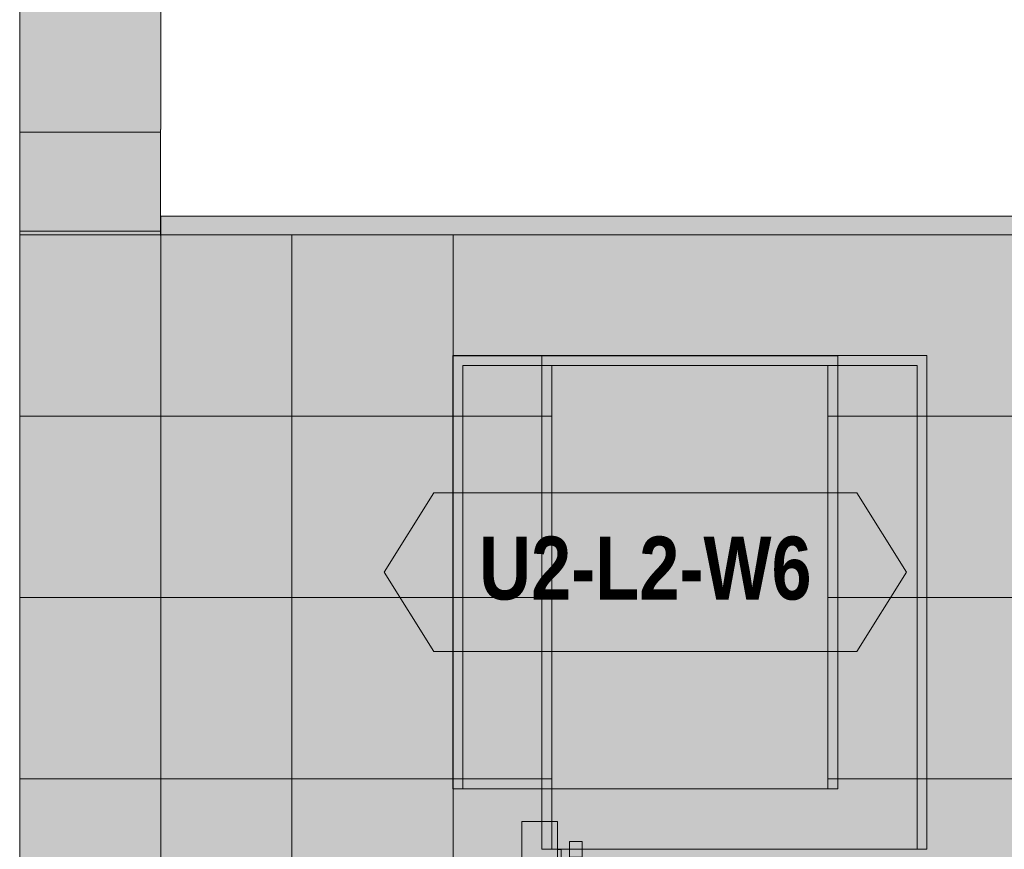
# Model space of a CAD drawing. Header units: millimetres. Extents: x 17 to 413, y 4 to 292.
# Tile 38 of 58: x 113 to 132, y 221 to 237. Entities that reach past the tile are written whole.
import ezdxf
from ezdxf.enums import TextEntityAlignment as Align

# ---------------------------------------------------------------- set-up
doc = ezdxf.new("R2010")
doc.units = ezdxf.units.MM
for name, color, linetype in [('FILL-EPS', 7, 'Continuous'), ('FILL-LIGHT', 7, 'Continuous'), ('FILL-TIMBER', 7, 'Continuous'), ('FILL-WHITE', 7, 'Continuous'), ('LINE-C_2E8C94', 7, 'Continuous'), ('LINE-C_337880', 7, 'Continuous'), ('LINE-INK', 7, 'Continuous'), ('LINE-STEEL_GREY', 7, 'Continuous'), ('LINE-TEAL_DK', 7, 'Continuous'), ('LINE-TIMBER_DK', 7, 'Continuous'), ('TEXT-TEAL_DK', 7, 'Continuous')]:
    doc.layers.add(name, color=color, linetype=linetype)
doc.styles.add('OpenSansCondensed-Bold', font='OpenSansCondensed-Bold.ttf')

msp = doc.modelspace()

# ---------------------------------------------------------------- hatches: boundary and pattern name
at = {"layer": 'FILL-EPS', "true_color": 0xbae9e9}
h = msp.add_hatch(color=254, dxfattribs=at)
h.dxf.hatch_style = 1
h.paths.add_polyline_path([(112.584, 254.99), (115.429, 254.99), (115.429, 253.069), (115.429, 253.069), (115.429, 235.172), (115.426, 235.172), (115.426, 235.116), (112.584, 235.116)])
at = {"layer": 'FILL-EPS', "true_color": 0xccffff}
h = msp.add_hatch(color=7, dxfattribs=at)
h.dxf.hatch_style = 1
h.paths.add_polyline_path([(112.583, 235.118), (112.584, 235.116), (115.426, 235.116), (115.426, 233.044), (115.429, 233.044), (115.429, 226.526), (115.429, 226.518), (115.429, 226.518), (115.429, 226.518), (115.429, 226.513), (115.429, 226.513), (115.429, 214.756), (112.584, 214.756), (112.584, 226.518), (112.584, 235.116)])
at = {"layer": 'FILL-EPS', "true_color": 0xbae9e9}
h = msp.add_hatch(color=254, dxfattribs=at)
h.dxf.hatch_style = 1
h.paths.add_polyline_path([(112.584, 233.123), (112.584, 235.116), (115.426, 235.116), (115.426, 233.123)])
at = {"layer": 'FILL-EPS', "true_color": 0xccffff}
h = msp.add_hatch(color=7, dxfattribs=at)
h.dxf.hatch_style = 1
h.paths.add_polyline_path([(112.584, 235.116), (115.426, 235.116), (115.426, 233.057), (115.431, 233.057), (115.431, 226.526), (115.431, 226.526), (115.431, 214.756), (115.429, 214.756), (112.584, 214.756), (112.584, 226.526), (112.584, 226.526), (112.584, 226.526)])
h = msp.add_hatch(color=7, dxfattribs=at)
h.dxf.hatch_style = 1
h.paths.add_polyline_path([(112.584, 235.116), (115.426, 235.116), (115.426, 233.044), (115.429, 233.044), (115.429, 226.526), (115.429, 226.518), (115.429, 226.513), (115.429, 226.513), (115.429, 214.756), (112.584, 214.756), (112.584, 226.518)])
h = msp.add_hatch(color=7, dxfattribs=at)
h.dxf.hatch_style = 1
h.paths.add_polyline_path([(112.584, 235.116), (115.426, 235.116), (115.426, 233.057), (115.429, 233.057), (115.429, 233.044), (115.431, 233.044), (115.431, 226.526), (115.431, 226.526), (115.431, 226.523), (115.431, 214.756), (115.431, 214.756), (115.431, 214.748), (115.429, 214.756), (112.584, 214.756), (112.584, 226.518)])
h = msp.add_hatch(color=7, dxfattribs=at)
h.dxf.hatch_style = 1
h.paths.add_polyline_path([(112.584, 233.123), (112.584, 233.123), (112.583, 233.125), (112.584, 233.123), (115.426, 233.123), (115.426, 233.044), (115.431, 233.044), (115.431, 226.526), (115.431, 226.526), (115.431, 226.526), (115.431, 214.756), (112.584, 214.756), (112.584, 226.518)])
h = msp.add_hatch(color=7, dxfattribs=at)
h.dxf.hatch_style = 1
h.paths.add_polyline_path([(112.584, 233.123), (115.426, 233.123), (115.426, 233.034), (115.431, 233.044), (115.431, 233.044), (115.431, 226.526), (115.431, 214.756), (112.584, 214.756), (112.584, 226.526), (112.584, 226.526), (112.584, 226.526)])
h = msp.add_hatch(color=7, dxfattribs=at)
h.dxf.hatch_style = 1
h.paths.add_polyline_path([(115.418, 233.045), (115.418, 233.045), (115.418, 233.045), (115.418, 233.045), (115.418, 233.045), (115.418, 233.045), (115.418, 233.045), (115.418, 233.045), (115.418, 233.045), (115.418, 233.045), (115.418, 233.045), (115.418, 233.045), (115.418, 233.046), (115.418, 233.046), (115.418, 233.046), (115.431, 233.044)])
h = msp.add_hatch(color=7, dxfattribs=at)
h.dxf.hatch_style = 1
h.paths.add_polyline_path([(115.418, 233.045), (115.418, 233.045), (115.418, 233.045), (115.418, 233.045), (115.418, 233.045), (115.418, 233.045), (115.418, 233.046), (115.418, 233.046), (115.418, 233.046), (115.431, 233.044), (115.418, 233.045)])
h = msp.add_hatch(color=7, dxfattribs=at)
h.dxf.hatch_style = 1
h.paths.add_polyline_path([(115.431, 233.044), (210.569, 233.044), (210.569, 214.756), (115.431, 214.756)])
h.paths.add_polyline_path([(195.316, 230.41), (195.316, 220.652), (202.68, 220.652), (202.68, 230.41)], flags=0)
h.paths.add_polyline_path([(173.668, 230.41), (173.668, 220.652), (183.832, 220.652), (183.832, 230.41)], flags=0)
h.paths.add_polyline_path([(142.164, 230.41), (142.164, 220.652), (152.328, 220.652), (152.328, 230.41)], flags=0)
h.paths.add_polyline_path([(130.68, 230.41), (123.316, 230.41), (123.316, 220.652), (130.68, 220.652)], flags=0)
h = msp.add_hatch(color=7, dxfattribs=at)
h.dxf.hatch_style = 1
h.paths.add_polyline_path([(115.431, 233.044), (210.569, 233.044), (210.569, 214.756), (115.431, 214.756)])
h.paths.add_polyline_path([(202.88, 220.652), (202.88, 230.61), (195.116, 230.61), (195.116, 220.652)], flags=0)
h.paths.add_polyline_path([(173.468, 220.652), (184.032, 220.652), (184.032, 230.61), (173.468, 230.61)], flags=0)
h.paths.add_polyline_path([(141.964, 220.652), (152.528, 220.652), (152.528, 230.61), (141.964, 230.61)], flags=0)
h.paths.add_polyline_path([(130.88, 230.61), (123.116, 230.61), (123.116, 220.652), (130.88, 220.652)], flags=0)
h = msp.add_hatch(color=7, dxfattribs=at)
h.dxf.hatch_style = 1
h.paths.add_polyline_path([(115.431, 233.044), (210.569, 233.044), (210.569, 214.756), (115.431, 214.756)])
h.paths.add_polyline_path([(196.92, 230.61), (196.92, 221.871), (204.684, 221.871), (204.684, 230.61)], flags=0)
h.paths.add_polyline_path([(173.472, 230.61), (173.472, 220.652), (184.036, 220.652), (184.036, 230.61)], flags=0)
h.paths.add_polyline_path([(141.968, 230.61), (141.968, 220.652), (152.532, 220.652), (152.532, 230.61)], flags=0)
h.paths.add_polyline_path([(129.084, 221.871), (129.084, 230.61), (121.32, 230.61), (121.32, 221.871)], flags=0)
h = msp.add_hatch(color=7, dxfattribs=at)
h.dxf.hatch_style = 1
h.paths.add_polyline_path([(115.431, 214.756), (115.431, 233.044), (210.569, 233.044), (210.569, 214.756)])
h.paths.add_polyline_path([(204.484, 221.871), (204.484, 230.41), (197.12, 230.41), (197.12, 221.871)], flags=0)
h.paths.add_polyline_path([(173.672, 220.652), (183.836, 220.652), (183.836, 230.41), (173.672, 230.41)], flags=0)
h.paths.add_polyline_path([(142.168, 220.652), (152.332, 220.652), (152.332, 230.41), (142.168, 230.41)], flags=0)
h.paths.add_polyline_path([(121.52, 221.871), (128.884, 221.871), (128.884, 230.41), (121.52, 230.41)], flags=0)
h = msp.add_hatch(color=7, dxfattribs=at)
h.dxf.hatch_style = 1
h.paths.add_polyline_path([(121.32, 230.61), (129.084, 230.61), (129.084, 221.871), (128.884, 221.871), (128.884, 230.41), (121.52, 230.41), (121.52, 221.871), (121.32, 221.871)])
h = msp.add_hatch(color=7, dxfattribs=at)
h.dxf.hatch_style = 1
h.paths.add_polyline_path([(123.116, 230.61), (130.88, 230.61), (130.88, 220.652), (130.68, 220.652), (130.68, 230.41), (123.316, 230.41), (123.316, 220.652), (123.116, 220.652)])
at = {"layer": 'FILL-LIGHT', "true_color": 0xd9d9d9}
h = msp.add_hatch(color=254, dxfattribs=at)
h.dxf.hatch_style = 1
h.paths.add_polyline_path([(115.429, 233.419), (161.857, 233.419), (161.857, 233.044), (115.429, 233.044)])
h = msp.add_hatch(color=254, dxfattribs=at)
h.dxf.hatch_style = 1
h.paths.add_polyline_path([(115.429, 233.044), (115.429, 233.419), (161.857, 233.419), (161.857, 233.044)])
h = msp.add_hatch(color=254, dxfattribs=at)
h.dxf.hatch_style = 1
h.paths.add_polyline_path([(115.429, 233.419), (161.857, 233.419), (161.857, 233.044), (115.429, 233.044)])
h = msp.add_hatch(color=254, dxfattribs=at)
h.dxf.hatch_style = 1
h.paths.add_polyline_path([(115.429, 233.044), (115.429, 233.419), (161.857, 233.419), (161.857, 233.044)])
at = {"layer": 'FILL-TIMBER', "true_color": 0xedd6a8}
h = msp.add_hatch(color=41, dxfattribs=at)
h.dxf.hatch_style = 1
h.paths.add_polyline_path([(122.712, 221.211), (123.432, 221.211), (123.432, 220.651), (123.504, 220.651), (123.504, 220.251), (123.432, 220.251), (123.432, 211.221), (122.712, 211.221)])
h = msp.add_hatch(color=41, dxfattribs=at)
h.dxf.hatch_style = 1
h.paths.add_polyline_path([(122.712, 211.221), (122.712, 221.211), (123.432, 221.211), (123.432, 214.177), (123.432, 211.221), (123.176, 211.221)])
h = msp.add_hatch(color=41, dxfattribs=at)
h.dxf.hatch_style = 1
h.paths.add_polyline_path([(123.672, 220.811), (123.928, 220.811), (123.928, 220.491), (123.672, 220.491)])
h = msp.add_hatch(color=41, dxfattribs=at)
h.dxf.hatch_style = 1
h.paths.add_polyline_path([(123.672, 220.491), (123.672, 220.811), (123.928, 220.811), (123.928, 220.491)])
at = {"layer": 'FILL-WHITE', "true_color": 0xffffff}
h = msp.add_hatch(color=7, dxfattribs=at)
h.dxf.hatch_style = 1
h.paths.add_polyline_path([(121.32, 221.871), (121.32, 230.606), (129.08, 230.606), (129.08, 221.871)])
h = msp.add_hatch(color=7, dxfattribs=at)
h.dxf.hatch_style = 1
h.paths.add_polyline_path([(121.32, 230.606), (129.08, 230.606), (129.08, 221.871), (121.32, 221.871)])
h = msp.add_hatch(color=7, dxfattribs=at)
h.dxf.hatch_style = 1
h.paths.add_polyline_path([(121.32, 230.606), (129.08, 230.606), (129.08, 221.871), (121.32, 221.871)])
h = msp.add_hatch(color=7, dxfattribs=at)
h.dxf.hatch_style = 1
h.paths.add_polyline_path([(119.933, 226.239), (120.933, 227.839), (129.467, 227.839), (130.467, 226.239), (129.467, 224.639), (120.933, 224.639)])

# ---------------------------------------------------------------- linework, layer by layer
at = {"layer": 'LINE-C_2E8C94', "lineweight": 5}
for points in [[(112.584, 254.99), (115.429, 254.99), (115.429, 253.069), (115.429, 253.069), (115.429, 235.172), (115.426, 235.172), (115.426, 235.116), (112.584, 235.116), (112.584, 235.116), (112.584, 254.99)], [(112.583, 235.118), (112.584, 235.116), (115.426, 235.116), (115.426, 233.044), (115.429, 233.044), (115.429, 226.526), (115.429, 226.518), (115.429, 226.518), (115.429, 226.518), (115.429, 226.518), (115.429, 226.513), (115.429, 226.513), (115.429, 214.756), (115.429, 214.756), (112.584, 214.756), (112.584, 226.518), (112.584, 226.518), (112.584, 235.116), (112.584, 235.116), (112.584, 235.116), (112.584, 235.116)], [(112.584, 233.123), (112.584, 235.116), (115.426, 235.116), (115.426, 233.123)], [(112.584, 235.116), (115.426, 235.116), (115.426, 233.057), (115.431, 233.057), (115.431, 226.526), (115.431, 226.526), (115.431, 214.756), (115.429, 214.756), (112.584, 214.756), (112.584, 214.756), (112.584, 214.756), (112.584, 214.756), (112.584, 226.526), (112.584, 226.526), (112.584, 226.526)], [(112.584, 235.116), (112.584, 235.116), (115.426, 235.116), (115.426, 233.044), (115.429, 233.044), (115.429, 226.526), (115.429, 226.526), (115.429, 226.518), (115.429, 226.513), (115.429, 226.513), (115.429, 214.756), (112.584, 214.756), (112.584, 214.756), (112.584, 226.518)], [(112.584, 235.116), (112.584, 235.116), (115.426, 235.116), (115.426, 233.057), (115.429, 233.057), (115.429, 233.044), (115.431, 233.044), (115.431, 226.526), (115.431, 226.526), (115.431, 226.523), (115.431, 214.756), (115.431, 214.756), (115.431, 214.756), (115.431, 214.748), (115.429, 214.756), (112.584, 214.756), (112.584, 226.518), (112.584, 226.518)], [(112.584, 233.123), (112.584, 233.123), (112.584, 233.123), (112.584, 233.123), (112.584, 233.123), (112.583, 233.125), (112.584, 233.123), (115.426, 233.123), (115.426, 233.044), (115.431, 233.044), (115.431, 226.526), (115.431, 226.526), (115.431, 226.526), (115.431, 214.756), (115.431, 214.756), (112.584, 214.756), (112.584, 226.518), (112.584, 226.518)], [(112.584, 233.123), (115.426, 233.123), (115.426, 233.034), (115.431, 233.044), (115.431, 233.044), (115.431, 226.526), (115.431, 226.526), (115.431, 226.526), (115.431, 226.526), (115.431, 214.756), (112.584, 214.756), (112.584, 214.756), (112.584, 226.526), (112.584, 226.526), (112.584, 226.526)], [(115.418, 233.045), (115.418, 233.045), (115.418, 233.045), (115.418, 233.045), (115.418, 233.045), (115.418, 233.045), (115.418, 233.045), (115.418, 233.045), (115.418, 233.045), (115.418, 233.045), (115.418, 233.045), (115.418, 233.045), (115.418, 233.046), (115.418, 233.046), (115.418, 233.046), (115.431, 233.044)], [(115.418, 233.045), (115.418, 233.045), (115.418, 233.045), (115.418, 233.045), (115.418, 233.045), (115.418, 233.045), (115.418, 233.046), (115.418, 233.046), (115.418, 233.046), (115.431, 233.044), (115.418, 233.045)], [(115.431, 233.044), (210.569, 233.044), (210.569, 214.756), (115.431, 214.756)], [(115.431, 233.044), (210.569, 233.044), (210.569, 214.756), (115.431, 214.756)], [(115.431, 233.044), (210.569, 233.044), (210.569, 214.756), (115.431, 214.756)], [(115.431, 214.756), (115.431, 233.044), (210.569, 233.044), (210.569, 214.756)], [(129.084, 221.871), (129.084, 230.61), (121.32, 230.61), (121.32, 221.871)], [(121.32, 230.61), (129.084, 230.61), (129.084, 221.871), (128.884, 221.871), (128.884, 230.41), (121.52, 230.41), (121.52, 221.871), (121.32, 221.871)], [(123.116, 230.61), (130.88, 230.61), (130.88, 220.652), (130.68, 220.652), (130.68, 230.41), (123.316, 230.41), (123.316, 220.652), (123.116, 220.652)], [(130.88, 230.61), (123.116, 230.61), (123.116, 220.652), (130.88, 220.652)], [(121.52, 221.871), (128.884, 221.871), (128.884, 230.41), (121.52, 230.41)], [(130.68, 230.41), (123.316, 230.41), (123.316, 220.652), (130.68, 220.652)]]:
    msp.add_lwpolyline(points, close=True, dxfattribs=at)
at = {"layer": 'LINE-C_337880', "lineweight": 5}
for p, q in [((112.592, 233.044), (115.418, 233.044)), ((112.592, 233.044), (115.423, 233.044)), ((112.592, 233.044), (115.418, 233.044)), ((112.592, 233.044), (115.418, 233.044)), ((112.592, 233.044), (115.421, 233.044)), ((112.592, 233.044), (115.418, 233.044)), ((118.07, 229.387), (118.07, 233.036)), ((118.07, 229.387), (118.07, 233.036)), ((121.322, 229.387), (121.322, 233.036)), ((121.322, 229.387), (121.322, 233.036)), ((112.592, 229.387), (115.423, 229.387)), ((112.592, 229.387), (115.423, 229.387)), ((112.592, 229.387), (115.421, 229.387)), ((112.592, 229.387), (115.421, 229.387)), ((112.592, 229.387), (115.423, 229.387)), ((112.592, 229.387), (115.423, 229.387)), ((115.439, 229.387), (118.07, 229.387)), ((115.439, 229.387), (118.07, 229.387)), ((115.439, 229.387), (118.07, 229.387)), ((115.439, 229.387), (118.07, 229.387)), ((118.07, 225.729), (118.07, 229.387)), ((118.07, 229.387), (121.322, 229.387)), ((118.07, 225.729), (118.07, 229.387)), ((118.07, 229.387), (121.322, 229.387)), ((118.07, 229.387), (121.312, 229.387)), ((118.07, 229.387), (121.322, 229.387)), ((121.322, 229.387), (123.308, 229.387)), ((121.322, 229.387), (123.108, 229.387)), ((121.322, 225.729), (121.322, 229.387)), ((121.322, 229.387), (121.512, 229.387)), ((121.328, 229.387), (121.512, 229.387)), ((123.124, 229.387), (123.308, 229.387)), ((128.892, 229.387), (129.076, 229.387)), ((128.892, 229.387), (137.578, 229.387)), ((129.092, 229.387), (137.578, 229.387)), ((130.688, 229.387), (140.829, 229.387)), ((130.688, 229.387), (130.872, 229.387)), ((130.888, 229.387), (140.829, 229.387)), ((112.592, 225.729), (115.423, 225.729)), ((112.592, 225.729), (115.423, 225.729)), ((112.592, 225.729), (115.421, 225.729)), ((112.592, 225.729), (115.421, 225.729)), ((112.592, 225.729), (115.423, 225.729)), ((112.592, 225.729), (115.423, 225.729)), ((115.439, 225.729), (118.07, 225.729)), ((115.439, 225.729), (118.07, 225.729)), ((115.439, 225.729), (118.07, 225.729)), ((115.439, 225.729), (118.07, 225.729)), ((118.07, 225.729), (121.322, 225.729)), ((118.07, 225.729), (121.322, 225.729)), ((118.07, 222.071), (118.07, 225.729)), ((118.07, 225.729), (121.312, 225.729)), ((118.07, 222.071), (118.07, 225.729)), ((118.07, 225.729), (121.322, 225.729)), ((121.322, 222.071), (121.322, 225.729)), ((121.322, 225.729), (123.308, 225.729)), ((121.322, 222.071), (121.322, 225.729)), ((121.322, 225.729), (123.108, 225.729)), ((121.322, 225.729), (121.512, 225.729)), ((121.328, 225.729), (121.512, 225.729)), ((123.124, 225.729), (123.308, 225.729)), ((128.892, 225.729), (129.076, 225.729)), ((128.892, 225.729), (142.16, 225.729)), ((129.092, 225.729), (141.96, 225.729)), ((130.688, 225.729), (142.156, 225.729)), ((130.688, 225.729), (130.872, 225.729)), ((130.888, 225.729), (141.956, 225.729)), ((112.592, 222.071), (115.423, 222.071)), ((112.592, 222.071), (115.423, 222.071)), ((112.592, 222.071), (115.421, 222.071)), ((112.592, 222.071), (115.421, 222.071)), ((112.592, 222.071), (115.423, 222.071)), ((112.592, 222.071), (115.423, 222.071)), ((115.439, 222.071), (118.07, 222.071)), ((115.439, 222.071), (118.07, 222.071)), ((115.439, 222.071), (118.07, 222.071)), ((115.439, 222.071), (118.07, 222.071)), ((118.07, 218.414), (118.07, 222.071)), ((118.07, 222.071), (121.322, 222.071)), ((118.07, 218.414), (118.07, 222.071)), ((118.07, 222.071), (121.322, 222.071)), ((118.07, 222.071), (121.312, 222.071)), ((118.07, 222.071), (121.322, 222.071)), ((121.322, 222.071), (123.308, 222.071)), ((121.322, 222.071), (123.108, 222.071)), ((121.322, 218.414), (121.322, 222.071)), ((121.322, 222.071), (121.512, 222.071)), ((121.328, 222.071), (121.512, 222.071)), ((123.124, 222.071), (123.308, 222.071)), ((128.892, 222.071), (129.076, 222.071)), ((128.892, 222.071), (140.829, 222.071)), ((129.092, 222.071), (140.829, 222.071)), ((130.688, 222.071), (137.578, 222.071)), ((130.688, 222.071), (130.872, 222.071)), ((130.888, 222.071), (137.578, 222.071)), ((121.322, 218.414), (121.322, 221.863))]:
    msp.add_line(p, q, dxfattribs=at)
at = {"layer": 'LINE-INK', "lineweight": 5}
msp.add_lwpolyline([(121.32, 230.606), (121.32, 230.606), (129.08, 230.606), (129.08, 230.606), (129.08, 230.606), (129.08, 221.872), (129.08, 221.871), (129.08, 221.871), (121.32, 221.871), (121.32, 221.871), (121.32, 221.872), (121.32, 230.606)], close=True, dxfattribs=at)
msp.add_lwpolyline([(121.32, 230.606), (121.32, 230.606), (129.08, 230.606), (129.08, 230.606), (129.08, 230.606), (129.08, 221.872), (129.08, 221.871), (129.08, 221.871), (121.32, 221.871), (121.32, 221.871), (121.32, 221.872), (121.32, 230.606)], close=True, dxfattribs=at)
at = {"layer": 'LINE-STEEL_GREY', "lineweight": 5}
for points in [[(115.429, 233.419), (161.857, 233.419), (161.857, 233.044), (115.429, 233.044)], [(115.429, 233.044), (115.429, 233.419), (161.857, 233.419), (161.857, 233.419), (161.857, 233.044), (115.429, 233.044)], [(115.429, 233.419), (161.857, 233.419), (161.857, 233.044), (115.429, 233.044)], [(115.429, 233.044), (115.429, 233.419), (161.857, 233.419), (161.857, 233.419), (161.857, 233.044), (115.429, 233.044)]]:
    msp.add_lwpolyline(points, close=True, dxfattribs=at)
at = {"layer": 'LINE-TEAL_DK', "lineweight": 5}
msp.add_lwpolyline([(119.933, 226.239), (120.933, 227.839), (129.467, 227.839), (130.467, 226.239), (129.467, 224.639), (120.933, 224.639)], close=True, dxfattribs=at)
at = {"layer": 'LINE-TIMBER_DK', "lineweight": 5}
for points in [[(122.712, 221.211), (123.432, 221.211), (123.432, 220.651), (123.504, 220.651), (123.504, 220.251), (123.432, 220.251), (123.432, 211.221), (122.712, 211.221)], [(122.712, 211.221), (122.712, 221.211), (123.432, 221.211), (123.432, 214.177), (123.432, 214.177), (123.432, 211.221), (123.176, 211.221)], [(123.672, 220.811), (123.928, 220.811), (123.928, 220.491), (123.672, 220.491)], [(123.672, 220.491), (123.672, 220.811), (123.928, 220.811), (123.928, 220.491)]]:
    msp.add_lwpolyline(points, close=True, dxfattribs=at)

# ---------------------------------------------------------------- texts
at = {"layer": 'TEXT-TEAL_DK', "style": 'OpenSansCondensed-Bold'}
msp.add_text('U2-L2-W6', height=1.27, dxfattribs=at).set_placement((125.2, 225.689), align=Align.CENTER)

doc.saveas('drawing.dxf')
